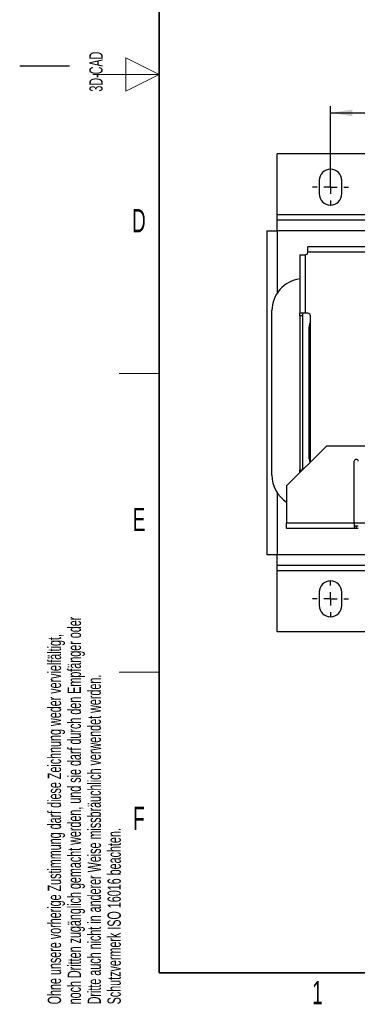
# Model space of a CAD drawing. Header units: millimetres. Extents: x 5 to 418, y 2 to 292.
# Tile 1 of 31: x 5 to 56, y 7 to 156. Entities that reach past the tile are written whole.
import ezdxf

# ---------------------------------------------------------------- set-up
doc = ezdxf.new("R2010")
doc.units = ezdxf.units.MM
doc.layers.add('SLD-0', color=7, linetype='Continuous')
doc.styles.add('SLDTEXTSTYLE0', font='TXT', dxfattribs={"width": 0.605})
doc.dimstyles.new('SLDDIMSTYLE0', dxfattribs={"dimtxt": 3.5, "dimasz": 3.302, "dimexe": 0, "dimexo": 0.0625, "dimgap": 0.875, "dimtad": 1, "dimlfac": 2.5, "dimrnd": 1e-09, "dimzin": 12, "dimdsep": 46, "dimtxsty": 'SLDTEXTSTYLE0', "dimsah": 1, "dimcen": 0.09, "dimadec": 0, "dimazin": 3, "dimtfac": 1, "dimtofl": 0, "dimtmove": 0, "dimatfit": 3, "dimfxl": 1, "dimfrac": 2, "dimtolj": 1, "dimtzin": 12, "dimarcsym": 0})

# ---------------------------------------------------------------- blocks, each defined once
blk = doc.blocks.new('_D_6')
at = {"layer": 'SLD-0', "color": 7}
for p, q in [((51.8, 131.31), (51.8, 142.48)), ((125.4, 131.31), (125.4, 142.48)), ((51.8, 141.48), (125.4, 141.48))]:
    blk.add_line(p, q, dxfattribs=at)
for points in [[(51.8, 141.48), (55.1, 140.97), (55.1, 141.99)], [(125.4, 141.48), (122.1, 141.99), (122.1, 140.97)]]:
    blk.add_solid(points, dxfattribs=at)
at = {"layer": 'SLD-0', "color": 7, "insert": (84.59, 145.99), "char_height": 3.5, "attachment_point": 1, "style": 'SLDTEXTSTYLE0'}
blk.add_mtext('184', dxfattribs=at)
blk = doc.blocks.new('SW_CENTERMARKSYMBOL_0')
at = {"layer": 'SLD-0', "color": 0}
for p, q in [((0, 2), (0, 2.7)), ((-2, 0), (-2.7, 0)), ((0, 0), (-1, 0)), ((0, 0), (0, 1)), ((0, 0), (0, -1)), ((0, 0), (1, 0)), ((2, 0), (2.7, 0)), ((0, -2), (0, -2.7))]:
    blk.add_line(p, q, dxfattribs=at)
blk = doc.blocks.new('SW_CENTERMARKSYMBOL_1')
at = {"layer": 'SLD-0', "color": 0}
for p, q in [((0, 2), (0, 2.7)), ((-2, 0), (-2.7, 0)), ((0, 0), (-1, 0)), ((0, 0), (0, 1)), ((0, 0), (0, -1)), ((0, 0), (1, 0)), ((2, 0), (2.7, 0)), ((0, -2), (0, -2.7))]:
    blk.add_line(p, q, dxfattribs=at)

msp = doc.modelspace()

# ---------------------------------------------------------------- linework, layer by layer
at = {"color": 7, "linetype": 'Continuous', "lineweight": 25}
for p, q in [((133.402, 135.311), (43.802, 135.311)), ((43.802, 126.111), (43.802, 135.311)), ((50.102, 131.311), (50.102, 129.311)), ((53.502, 129.311), (53.502, 131.311)), ((133.402, 126.111), (43.802, 126.111)), ((43.802, 125.311), (43.802, 126.111)), ((133.402, 125.311), (43.802, 125.311)), ((43.802, 123.711), (43.802, 125.311)), ((42.202, 123.711), (42.202, 74.911)), ((42.202, 123.711), (43.802, 123.711)), ((43.802, 123.711), (43.802, 114.3643)), ((68.6584, 123.711), (43.802, 123.711)), ((47.202, 120.111), (47.202, 111.311)), ((47.202, 120.111), (48.002, 120.111)), ((48.002, 120.111), (48.002, 111.311)), ((48.402, 120.511), (48.402, 121.311)), ((68.6522, 121.311), (48.402, 121.311)), ((68.652, 120.511), (48.402, 120.511)), ((43.002, 86.911), (43.002, 111.711)), ((48.002, 111.311), (47.202, 111.311)), ((47.202, 110.911), (47.202, 111.311)), ((47.602, 111.311), (47.602, 110.911)), ((48.402, 111.311), (48.002, 111.311)), ((47.602, 110.911), (47.202, 110.911)), ((47.202, 110.911), (47.202, 87.711)), ((47.602, 110.911), (47.602, 87.711)), ((48.802, 88.911), (48.802, 110.911)), ((48.602, 89.391), (48.602, 109.231)), ((51.202, 91.311), (45.202, 85.311)), ((63.954, 91.311), (51.202, 91.311)), ((55.402, 79.711), (55.402, 89.011)), ((47.202, 87.711), (47.602, 87.711)), ((47.202, 87.311), (47.202, 87.711)), ((45.202, 85.311), (45.202, 79.711)), ((43.802, 84.2577), (43.802, 74.911)), ((55.402, 79.711), (45.202, 79.711)), ((45.202, 78.911), (45.202, 79.711)), ((55.402, 78.911), (45.202, 78.911)), ((55.402, 79.711), (55.402, 78.911)), ((63.954, 79.711), (55.402, 79.711)), ((55.402, 79.311), (55.702, 79.311)), ((55.702, 78.911), (55.402, 78.911)), ((55.702, 79.311), (55.702, 78.911)), ((55.702, 79.311), (56.002, 79.311)), ((56.002, 78.911), (55.702, 78.911)), ((43.802, 74.911), (42.202, 74.911)), ((43.802, 73.311), (43.802, 74.911)), ((67.002, 74.911), (43.802, 74.911)), ((133.402, 73.311), (43.802, 73.311)), ((43.802, 72.511), (43.802, 73.311)), ((133.402, 72.511), (43.802, 72.511)), ((43.802, 63.311), (43.802, 72.511)), ((50.102, 69.311), (50.102, 67.311)), ((53.502, 67.311), (53.502, 69.311)), ((133.402, 63.311), (43.802, 63.311))]:
    msp.add_line(p, q, dxfattribs=at)
at = {"color": 7, "linetype": 'Continuous', "lineweight": 25, "flags": 128}
msp.add_lwpolyline([(48.602, 89.391), (48.6342, 89.0632), (48.7044, 88.8134)], dxfattribs=at)
at = {"color": 7, "linetype": 'Continuous', "lineweight": 25}
for centre, radius, start, end in [((51.802, 131.311), 1.7, 0, 180), ((51.802, 129.311), 1.7, 180, 0), ((48.002, 120.511), 0.4, 270, 0), ((47.802, 111.711), 4.8, 97.180756, 180), ((48.402, 110.911), 0.4, 360, 90), ((50.282, 109.231), 1.68, 151.757463, 180), ((55.702, 89.011), 0.3, 0, 180), ((47.802, 86.911), 4.8, 180, 237.202832), ((51.802, 69.311), 1.7, 0, 180), ((51.802, 67.311), 1.7, 180, 0)]:
    msp.add_arc(centre, radius, start, end, dxfattribs=at)
at = {"layer": 'SLD-0', "lineweight": 35}
for p, q in [((26, 282.5), (26, 12)), ((26, 12), (408, 12))]:
    msp.add_line(p, q, dxfattribs=at)
at = {"layer": 'SLD-0'}
msp.add_line((12.5, 148.5), (5, 148.5), dxfattribs=at)
at = {"layer": 'SLD-0', "lineweight": 18}
for p, q in [((26, 147.25), (21, 149.75)), ((21, 149.75), (21, 144.75)), ((16, 147.25), (26, 147.25)), ((21, 144.75), (26, 147.25)), ((20, 102.25), (26, 102.25)), ((20, 57.25), (26, 57.25))]:
    msp.add_line(p, q, dxfattribs=at)

# ---------------------------------------------------------------- block references
at = {"layer": 'SLD-0', "color": 7}
for name, p in [('SW_CENTERMARKSYMBOL_0', (51.802, 130.311)), ('SW_CENTERMARKSYMBOL_1', (51.802, 68.311))]:
    msp.add_blockref(name, p, dxfattribs=at)

# ---------------------------------------------------------------- texts
at = {"layer": 'SLD-0', "char_height": 2, "attachment_point": 1, "rotation": 90, "style": 'SLDTEXTSTYLE0'}
for s, insert in [('3D-CAD', (15.4939, 144.6806)), ('noch Dritten zugänglich gemacht werden, und sie darf durch den Empfänger oder', (12.2299, 7.2381)), ('Ohne unsere vorherige Zustimmung darf diese Zeichnung weder vervielfältigt,', (9.2299, 7.2381)), ('Dritte auch nicht in anderer Weise missbräuchlich verwendet werden.', (15.2299, 7.2381)), ('Schutzvermerk ISO 16016 beachten.', (18.2299, 7.2381))]:
    msp.add_mtext(s, dxfattribs=dict(at, insert=insert))
at = {"layer": 'SLD-0', "char_height": 3.5, "attachment_point": 2, "style": 'SLDTEXTSTYLE0'}
for s, insert in [('D', (22.9597, 127.0011)), ('E', (22.9816, 82.0011)), ('F', (22.9536, 37.0011)), ('1', (49.8527, 10.743))]:
    msp.add_mtext(s, dxfattribs=dict(at, insert=insert))

# ---------------------------------------------------------------- dimensions: what is measured, and where the dimension line sits
at = {"layer": 'SLD-0', "color": 7}
dim = msp.add_linear_dim(base=(125.402, 141.479), p1=(51.802, 131.311), p2=(125.402, 131.311), dimstyle='SLDDIMSTYLE0', dxfattribs=at)
dim.commit()
dim.dimension.update_dxf_attribs({"geometry": '_D_6', "text_midpoint": (88.602, 141.479), "dimtype": 160})

doc.saveas('drawing.dxf')
